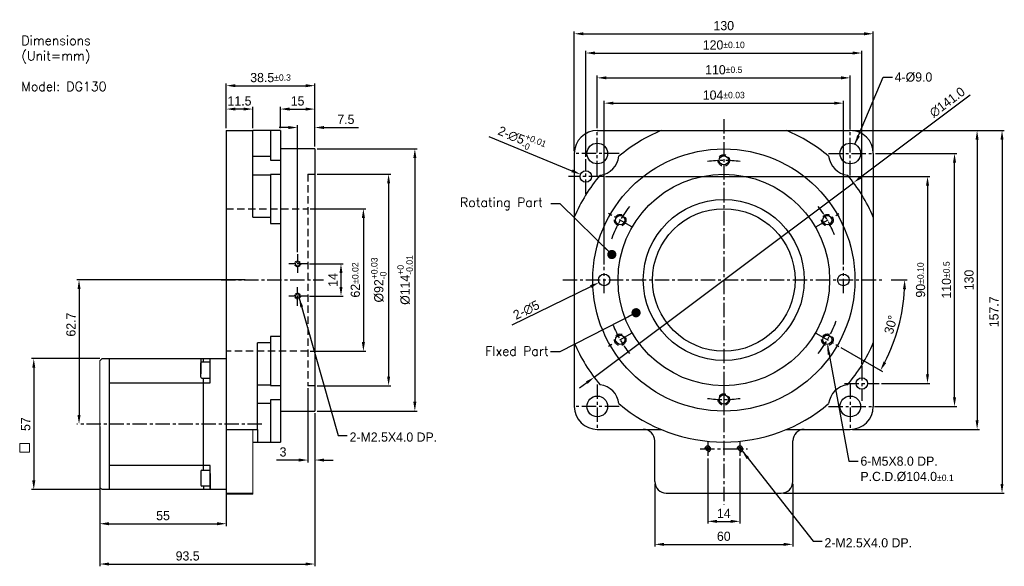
# Model space of a CAD drawing. Header units: inches. Extents: x -156 to 273, y -44 to 194.
import ezdxf

# ---------------------------------------------------------------- set-up
doc = ezdxf.new("R2010")
doc.units = ezdxf.units.IN
doc.header["$LTSCALE"] = 5
doc.header["$MEASUREMENT"] = 0
doc.linetypes.add('CENTER', pattern=[2, 1.25, -0.25, 0.25, -0.25])
doc.linetypes.add('HIDDEN', pattern=[1.905, 1.27, -0.635])
doc.layers.add('1', color=1, linetype='CENTER')
doc.layers.add('dim', color=4, linetype='Continuous')
doc.dimstyles.new('%%c Standard', dxfattribs={"dimtxt": 4, "dimasz": 4, "dimexe": 1, "dimexo": 1, "dimgap": 1.5, "dimtad": 1, "dimdsep": 46, "dimtxsty": 'Standard', "dimcen": 0, "dimadec": 0, "dimazin": 2, "dimtfac": 1, "dimtofl": 0, "dimtmove": 0, "dimatfit": 3, "dimfxl": 1, "dimtolj": 1, "dimtzin": 0, "dimarcsym": 0})
doc.dimstyles.new('ISO-25', dxfattribs={"dimtxt": 4, "dimasz": 4, "dimexe": 1, "dimexo": 1, "dimgap": 1.5, "dimtad": 1, "dimdsep": 46, "dimtxsty": 'Standard', "dimcen": 0, "dimadec": 0, "dimazin": 0, "dimtfac": 1, "dimtofl": 0, "dimtmove": 0, "dimatfit": 3, "dimfxl": 1, "dimarcsym": 0})
doc.dimstyles.get("Standard").update_dxf_attribs({"dimtxt": 4, "dimasz": 4, "dimexe": 1, "dimexo": 1, "dimgap": 1.5, "dimtad": 1, "dimdsep": 46, "dimtxsty": 'Standard', "dimcen": 0, "dimadec": 0, "dimazin": 2, "dimtfac": 1, "dimtofl": 0, "dimtmove": 0, "dimatfit": 3, "dimfxl": 1, "dimtolj": 1, "dimtzin": 0, "dimarcsym": 0})

# ---------------------------------------------------------------- blocks, each defined once
blk = doc.blocks.new('*D0')
at = {"layer": 'Defpoints', "color": 0, "lineweight": 0, "transparency": 16777216}
for p in [(-30.25, 111.59), (-30.25, 49.59), (-6.14, 49.59)]:
    blk.add_point(p, dxfattribs=at)
at = {"layer": 'dim', "color": 0, "lineweight": -2, "transparency": 16777216}
for p, q in [((-29.25, 111.59), (-5.14, 111.59)), ((-6.14, 107.59), (-6.14, 53.59)), ((-29.25, 49.59), (-5.14, 49.59))]:
    blk.add_line(p, q, dxfattribs=at)
at = {"layer": 'dim', "color": 0, "lineweight": 0, "transparency": 16777216}
for points in [[(-6.81, 107.59), (-5.48, 107.59), (-6.14, 111.59)], [(-6.81, 53.59), (-5.48, 53.59), (-6.14, 49.59)]]:
    blk.add_solid(points, dxfattribs=at)
at = {"layer": 'dim', "color": 0, "lineweight": 0, "transparency": 16777216, "insert": (-9.64, 80.59), "char_height": 4, "attachment_point": 5, "rotation": 90}
blk.add_mtext('\\A1;62{\\H2.800000;±0.02}', dxfattribs=at)
blk = doc.blocks.new('*D1')
at = {"layer": 'Defpoints', "color": 0, "linetype": 'Continuous', "lineweight": 0, "transparency": 16777216}
for p in [(-27.25, 154.92), (-42.25, 145.59), (-27.25, 137.59)]:
    blk.add_point(p, dxfattribs=at)
at = {"layer": 'dim', "color": 0, "linetype": 'Continuous', "lineweight": -2, "transparency": 16777216}
for p, q in [((-42.25, 146.59), (-42.25, 155.92)), ((-38.25, 154.92), (-31.25, 154.92)), ((-27.25, 138.59), (-27.25, 155.92))]:
    blk.add_line(p, q, dxfattribs=at)
at = {"layer": 'dim', "color": 0, "linetype": 'Continuous', "lineweight": 0, "transparency": 16777216}
for points in [[(-38.25, 155.58), (-38.25, 154.25), (-42.25, 154.92)], [(-31.25, 155.58), (-31.25, 154.25), (-27.25, 154.92)]]:
    blk.add_solid(points, dxfattribs=at)
at = {"layer": 'dim', "color": 0, "linetype": 'Continuous', "lineweight": 0, "transparency": 16777216, "insert": (-34.75, 158.42), "char_height": 4, "attachment_point": 5}
blk.add_mtext('\\A1;15', dxfattribs=at)
blk = doc.blocks.new('*D2')
at = {"layer": 'Defpoints', "color": 0, "linetype": 'Continuous', "lineweight": 0, "transparency": 16777216}
for p in [(-65.75, 154.92), (-65.75, 145.59), (-54.25, 145.59)]:
    blk.add_point(p, dxfattribs=at)
at = {"layer": 'dim', "color": 0, "linetype": 'Continuous', "lineweight": -2, "transparency": 16777216}
for p, q in [((-65.75, 146.59), (-65.75, 155.92)), ((-58.25, 154.92), (-61.75, 154.92)), ((-54.25, 146.59), (-54.25, 155.92))]:
    blk.add_line(p, q, dxfattribs=at)
at = {"layer": 'dim', "color": 0, "linetype": 'Continuous', "lineweight": 0, "transparency": 16777216}
for points in [[(-61.75, 155.58), (-61.75, 154.25), (-65.75, 154.92)], [(-58.25, 155.58), (-58.25, 154.25), (-54.25, 154.92)]]:
    blk.add_solid(points, dxfattribs=at)
at = {"layer": 'dim', "color": 0, "linetype": 'Continuous', "lineweight": 0, "transparency": 16777216, "insert": (-60, 158.42), "char_height": 4, "attachment_point": 5}
blk.add_mtext('\\A1;11.5', dxfattribs=at)
blk = doc.blocks.new('*D3')
at = {"layer": 'Defpoints', "color": 0, "lineweight": 0, "transparency": 16777216}
for p in [(-27.25, 165.09), (-65.75, 145.59), (-27.25, 137.59)]:
    blk.add_point(p, dxfattribs=at)
at = {"layer": 'dim', "color": 0, "lineweight": -2, "transparency": 16777216}
for p, q in [((-65.75, 146.59), (-65.75, 166.09)), ((-61.75, 165.09), (-31.25, 165.09)), ((-27.25, 138.59), (-27.25, 166.09))]:
    blk.add_line(p, q, dxfattribs=at)
at = {"layer": 'dim', "color": 0, "lineweight": 0, "transparency": 16777216}
for points in [[(-61.75, 165.75), (-61.75, 164.42), (-65.75, 165.09)], [(-31.25, 165.75), (-31.25, 164.42), (-27.25, 165.09)]]:
    blk.add_solid(points, dxfattribs=at)
at = {"layer": 'dim', "color": 0, "lineweight": 0, "transparency": 16777216, "insert": (-46.5, 168.59), "char_height": 4, "attachment_point": 5}
blk.add_mtext('\\A1;38.5{\\H2.800000;±0.3}', dxfattribs=at)
blk = doc.blocks.new('*D4')
at = {"layer": 'Defpoints', "color": 0, "linetype": 'Continuous', "lineweight": 0, "transparency": 16777216}
for p in [(-27.25, 146.89), (-27.25, 137.59), (-34.75, 91.74)]:
    blk.add_point(p, dxfattribs=at)
at = {"layer": 'dim', "color": 0, "linetype": 'Continuous', "lineweight": -2, "transparency": 16777216}
for p, q in [((-38.75, 146.89), (-42.75, 146.89)), ((-34.75, 92.74), (-34.75, 147.89)), ((-27.25, 138.59), (-27.25, 147.89)), ((-23.25, 146.89), (-8.25, 146.89))]:
    blk.add_line(p, q, dxfattribs=at)
at = {"layer": 'dim', "color": 0, "linetype": 'Continuous', "lineweight": 0, "transparency": 16777216}
for points in [[(-38.75, 147.56), (-38.75, 146.23), (-34.75, 146.89)], [(-23.25, 147.56), (-23.25, 146.23), (-27.25, 146.89)]]:
    blk.add_solid(points, dxfattribs=at)
at = {"layer": 'dim', "color": 0, "linetype": 'Continuous', "lineweight": 0, "transparency": 16777216, "insert": (-13.75, 150.39), "char_height": 4, "attachment_point": 5}
blk.add_mtext('\\A1;7.5', dxfattribs=at)
blk = doc.blocks.new('*D5')
at = {"layer": 'Defpoints', "color": 0, "linetype": 'Continuous', "lineweight": 0, "transparency": 16777216}
for p in [(-27.25, 137.59), (-27.25, 23.59), (16.24, 23.59)]:
    blk.add_point(p, dxfattribs=at)
at = {"layer": 'dim', "color": 0, "linetype": 'Continuous', "lineweight": -2, "transparency": 16777216}
for p, q in [((-26.25, 137.59), (17.24, 137.59)), ((16.24, 133.59), (16.24, 27.59)), ((-26.25, 23.59), (17.24, 23.59))]:
    blk.add_line(p, q, dxfattribs=at)
at = {"layer": 'dim', "color": 0, "linetype": 'Continuous', "lineweight": 0, "transparency": 16777216}
for points in [[(15.57, 133.59), (16.9, 133.59), (16.24, 137.59)], [(15.57, 27.59), (16.9, 27.59), (16.24, 23.59)]]:
    blk.add_solid(points, dxfattribs=at)
at = {"layer": 'dim', "color": 0, "linetype": 'Continuous', "lineweight": 0, "transparency": 16777216, "insert": (11.97, 80.59), "char_height": 4, "attachment_point": 5, "rotation": 90}
blk.add_mtext('\\A1;%%c114{\\H2.800000;\\S+0^ -0.01;}', dxfattribs=at)
blk = doc.blocks.new('*D6')
at = {"layer": 'Defpoints', "color": 0, "linetype": 'Continuous', "lineweight": 0, "transparency": 16777216}
for p in [(-27.25, 126.59), (-27.25, 34.59), (4.82, 34.59)]:
    blk.add_point(p, dxfattribs=at)
at = {"layer": 'dim', "color": 0, "linetype": 'Continuous', "lineweight": -2, "transparency": 16777216}
for p, q in [((-26.25, 126.59), (5.82, 126.59)), ((4.82, 122.59), (4.82, 38.59)), ((-26.25, 34.59), (5.82, 34.59))]:
    blk.add_line(p, q, dxfattribs=at)
at = {"layer": 'dim', "color": 0, "linetype": 'Continuous', "lineweight": 0, "transparency": 16777216}
for points in [[(4.16, 122.59), (5.49, 122.59), (4.82, 126.59)], [(4.16, 38.59), (5.49, 38.59), (4.82, 34.59)]]:
    blk.add_solid(points, dxfattribs=at)
at = {"layer": 'dim', "color": 0, "linetype": 'Continuous', "lineweight": 0, "transparency": 16777216, "insert": (0.56, 80.59), "char_height": 4, "attachment_point": 5, "rotation": 90}
blk.add_mtext('\\A1;%%c92{\\H2.800000;\\S+0.03^ -0;}', dxfattribs=at)
blk = doc.blocks.new('*D7')
at = {"layer": 'Defpoints', "color": 0, "linetype": 'Continuous', "lineweight": 0, "transparency": 16777216}
for p in [(-56.59, 80.59), (-129.78, 17.89), (-129.49, 17.89)]:
    blk.add_point(p, dxfattribs=at)
at = {"layer": 'dim', "color": 0, "linetype": 'Continuous', "lineweight": -2, "transparency": 16777216}
for p, q in [((-57.59, 80.59), (-130.78, 80.59)), ((-129.78, 76.59), (-129.78, 21.89)), ((-130.49, 17.89), (-130.78, 17.89))]:
    blk.add_line(p, q, dxfattribs=at)
at = {"layer": 'dim', "color": 0, "linetype": 'Continuous', "lineweight": 0, "transparency": 16777216}
for points in [[(-130.44, 76.59), (-129.11, 76.59), (-129.78, 80.59)], [(-130.44, 21.89), (-129.11, 21.89), (-129.78, 17.89)]]:
    blk.add_solid(points, dxfattribs=at)
at = {"layer": 'dim', "color": 0, "linetype": 'Continuous', "lineweight": 0, "transparency": 16777216, "insert": (-133.28, 61.18), "char_height": 4, "attachment_point": 5, "rotation": 90}
blk.add_mtext('\\A1;62.7', dxfattribs=at)
blk = doc.blocks.new('*D8')
at = {"layer": 'Defpoints', "color": 0, "lineweight": 0, "transparency": 16777216}
for p in [(-30.25, 34.59), (-27.25, 23.59), (-27.25, 2.27)]:
    blk.add_point(p, dxfattribs=at)
at = {"layer": 'dim', "color": 0, "lineweight": -2, "transparency": 16777216}
for p, q in [((-30.25, 33.59), (-30.25, 1.27)), ((-27.25, 22.59), (-27.25, 1.27)), ((-34.25, 2.27), (-43.92, 2.27)), ((-23.25, 2.27), (-19.25, 2.27))]:
    blk.add_line(p, q, dxfattribs=at)
at = {"layer": 'dim', "color": 0, "lineweight": 0, "transparency": 16777216}
for points in [[(-34.25, 2.93), (-34.25, 1.6), (-30.25, 2.27)], [(-23.25, 2.93), (-23.25, 1.6), (-27.25, 2.27)]]:
    blk.add_solid(points, dxfattribs=at)
at = {"layer": 'dim', "color": 0, "lineweight": 0, "transparency": 16777216, "insert": (-41.08, 5.77), "char_height": 4, "attachment_point": 5}
blk.add_mtext('\\A1;3', dxfattribs=at)
blk = doc.blocks.new('*D10')
at = {"layer": 'Defpoints', "color": 0, "lineweight": 0, "transparency": 16777216}
for p in [(215.56, 187.67), (85.56, 135.59), (215.56, 135.59)]:
    blk.add_point(p, dxfattribs=at)
at = {"layer": 'dim', "color": 0, "lineweight": -2, "transparency": 16777216}
for p, q in [((85.56, 136.59), (85.56, 188.67)), ((215.56, 136.59), (215.56, 188.67)), ((89.56, 187.67), (211.56, 187.67))]:
    blk.add_line(p, q, dxfattribs=at)
at = {"layer": 'dim', "color": 0, "lineweight": 0, "transparency": 16777216}
for points in [[(89.56, 188.33), (89.56, 187), (85.56, 187.67)], [(211.56, 188.33), (211.56, 187), (215.56, 187.67)]]:
    blk.add_solid(points, dxfattribs=at)
at = {"layer": 'dim', "color": 0, "lineweight": 0, "transparency": 16777216, "insert": (150.56, 191.17), "char_height": 4, "attachment_point": 5}
blk.add_mtext('\\A1;130', dxfattribs=at)
blk = doc.blocks.new('*D11')
at = {"layer": 'Defpoints', "color": 0, "lineweight": 0, "transparency": 16777216}
for p in [(205.56, 168.49), (95.56, 145.59), (205.56, 145.09)]:
    blk.add_point(p, dxfattribs=at)
at = {"layer": 'dim', "color": 0, "lineweight": -2, "transparency": 16777216}
for p, q in [((95.56, 146.59), (95.56, 169.49)), ((99.56, 168.49), (201.56, 168.49)), ((205.56, 146.09), (205.56, 169.49))]:
    blk.add_line(p, q, dxfattribs=at)
at = {"layer": 'dim', "color": 0, "lineweight": 0, "transparency": 16777216}
for points in [[(99.56, 169.16), (99.56, 167.83), (95.56, 168.49)], [(201.56, 169.16), (201.56, 167.83), (205.56, 168.49)]]:
    blk.add_solid(points, dxfattribs=at)
at = {"layer": 'dim', "color": 0, "lineweight": 0, "transparency": 16777216, "insert": (150.56, 171.99), "char_height": 4, "attachment_point": 5}
blk.add_mtext('\\A1;110{\\H2.800000;±0.5}', dxfattribs=at)
blk = doc.blocks.new('*D12')
at = {"layer": 'Defpoints', "color": 0, "lineweight": 0, "transparency": 16777216}
for p in [(210.56, 179.29), (90.56, 133.09), (210.56, 43.09)]:
    blk.add_point(p, dxfattribs=at)
at = {"layer": 'dim', "color": 0, "lineweight": -2, "transparency": 16777216}
for p, q in [((90.56, 134.09), (90.56, 180.29)), ((210.56, 44.09), (210.56, 180.29)), ((94.56, 179.29), (206.56, 179.29))]:
    blk.add_line(p, q, dxfattribs=at)
at = {"layer": 'dim', "color": 0, "lineweight": 0, "transparency": 16777216}
for points in [[(94.56, 179.96), (94.56, 178.63), (90.56, 179.29)], [(206.56, 179.96), (206.56, 178.63), (210.56, 179.29)]]:
    blk.add_solid(points, dxfattribs=at)
at = {"layer": 'dim', "color": 0, "lineweight": 0, "transparency": 16777216, "insert": (150.56, 182.79), "char_height": 4, "attachment_point": 5}
blk.add_mtext('\\A1;120{\\H2.800000;±0.10}', dxfattribs=at)
blk = doc.blocks.new('*D13')
at = {"layer": 'Defpoints', "color": 0, "lineweight": 0, "transparency": 16777216}
for p in [(98.06, 125.59), (218.06, 35.59), (239.13, 35.59)]:
    blk.add_point(p, dxfattribs=at)
at = {"layer": 'dim', "color": 0, "lineweight": -2, "transparency": 16777216}
for p, q in [((99.06, 125.59), (240.13, 125.59)), ((239.13, 121.59), (239.13, 39.59)), ((219.06, 35.59), (240.13, 35.59))]:
    blk.add_line(p, q, dxfattribs=at)
at = {"layer": 'dim', "color": 0, "lineweight": 0, "transparency": 16777216}
for points in [[(238.47, 121.59), (239.8, 121.59), (239.13, 125.59)], [(238.47, 39.59), (239.8, 39.59), (239.13, 35.59)]]:
    blk.add_solid(points, dxfattribs=at)
at = {"layer": 'dim', "color": 0, "lineweight": 0, "transparency": 16777216, "insert": (236.13, 80.59), "char_height": 4, "attachment_point": 5, "rotation": 90}
blk.add_mtext('\\A1;90{\\H2.800000;±0.10}', dxfattribs=at)
blk = doc.blocks.new('*D14')
at = {"layer": 'Defpoints', "color": 0, "lineweight": 0, "transparency": 16777216}
for p in [(215.56, 135.59), (250.89, 135.59), (215.06, 25.59)]:
    blk.add_point(p, dxfattribs=at)
at = {"layer": 'dim', "color": 0, "lineweight": -2, "transparency": 16777216}
for p, q in [((216.56, 135.59), (251.89, 135.59)), ((250.89, 29.59), (250.89, 131.59)), ((216.06, 25.59), (251.89, 25.59))]:
    blk.add_line(p, q, dxfattribs=at)
at = {"layer": 'dim', "color": 0, "lineweight": 0, "transparency": 16777216}
for points in [[(250.22, 131.59), (251.56, 131.59), (250.89, 135.59)], [(250.22, 29.59), (251.56, 29.59), (250.89, 25.59)]]:
    blk.add_solid(points, dxfattribs=at)
at = {"layer": 'dim', "color": 0, "lineweight": 0, "transparency": 16777216, "insert": (247.39, 80.59), "char_height": 4, "attachment_point": 5, "rotation": 90}
blk.add_mtext('\\A1;110{\\H2.800000;±0.5}', dxfattribs=at)
blk = doc.blocks.new('*D15')
at = {"layer": 'Defpoints', "color": 0, "lineweight": 0, "transparency": 16777216}
for p in [(120.56, -7.11), (180.56, -7.11), (180.56, -34.39)]:
    blk.add_point(p, dxfattribs=at)
at = {"layer": 'dim', "color": 0, "lineweight": -2, "transparency": 16777216}
for p, q in [((120.56, -8.11), (120.56, -35.39)), ((180.56, -8.11), (180.56, -35.39)), ((124.56, -34.39), (176.56, -34.39))]:
    blk.add_line(p, q, dxfattribs=at)
at = {"layer": 'dim', "color": 0, "lineweight": 0, "transparency": 16777216}
for points in [[(124.56, -33.73), (124.56, -35.06), (120.56, -34.39)], [(176.56, -33.73), (176.56, -35.06), (180.56, -34.39)]]:
    blk.add_solid(points, dxfattribs=at)
at = {"layer": 'dim', "color": 0, "lineweight": 0, "transparency": 16777216, "insert": (150.56, -30.89), "char_height": 4, "attachment_point": 5}
blk.add_mtext('\\A1;60', dxfattribs=at)
blk = doc.blocks.new('*D16')
at = {"layer": 'Defpoints', "color": 0, "lineweight": 0, "transparency": 16777216}
for p in [(202.56, 157.48), (98.56, 86.33), (202.56, 86.33)]:
    blk.add_point(p, dxfattribs=at)
at = {"layer": 'dim', "color": 0, "lineweight": -2, "transparency": 16777216}
for p, q in [((98.56, 87.33), (98.56, 158.48)), ((202.56, 87.33), (202.56, 158.48)), ((102.56, 157.48), (198.56, 157.48))]:
    blk.add_line(p, q, dxfattribs=at)
at = {"layer": 'dim', "color": 0, "lineweight": 0, "transparency": 16777216}
for points in [[(102.56, 158.15), (102.56, 156.82), (98.56, 157.48)], [(198.56, 158.15), (198.56, 156.82), (202.56, 157.48)]]:
    blk.add_solid(points, dxfattribs=at)
at = {"layer": 'dim', "color": 0, "lineweight": 0, "transparency": 16777216, "insert": (150.56, 160.98), "char_height": 4, "attachment_point": 5}
blk.add_mtext('\\A1;104{\\H2.800000;±0.03}', dxfattribs=at)
blk = doc.blocks.new('*D18')
at = {"layer": 'Defpoints', "color": 0, "lineweight": 0, "transparency": 16777216}
for p in [(143.56, 3.9), (157.56, 3.9), (157.56, -24.39)]:
    blk.add_point(p, dxfattribs=at)
at = {"layer": 'dim', "color": 0, "lineweight": -2, "transparency": 16777216}
for p, q in [((143.56, 2.9), (143.56, -25.39)), ((157.56, 2.9), (157.56, -25.39)), ((147.56, -24.39), (153.56, -24.39))]:
    blk.add_line(p, q, dxfattribs=at)
at = {"layer": 'dim', "color": 0, "lineweight": 0, "transparency": 16777216}
for points in [[(147.56, -23.73), (147.56, -25.06), (143.56, -24.39)], [(153.56, -23.73), (153.56, -25.06), (157.56, -24.39)]]:
    blk.add_solid(points, dxfattribs=at)
at = {"layer": 'dim', "color": 0, "lineweight": 0, "transparency": 16777216, "insert": (150.56, -20.89), "char_height": 4, "attachment_point": 5}
blk.add_mtext('\\A1;14', dxfattribs=at)
blk = doc.blocks.new('*D19')
at = {"layer": 'Defpoints', "color": 0, "lineweight": 0, "transparency": 16777216}
for p in [(205.56, 145.59), (205.56, 15.59), (260.7, 15.59)]:
    blk.add_point(p, dxfattribs=at)
at = {"layer": 'dim', "color": 0, "lineweight": -2, "transparency": 16777216}
for p, q in [((206.56, 145.59), (261.7, 145.59)), ((260.7, 141.59), (260.7, 19.59)), ((206.56, 15.59), (261.7, 15.59))]:
    blk.add_line(p, q, dxfattribs=at)
at = {"layer": 'dim', "color": 0, "lineweight": 0, "transparency": 16777216}
for points in [[(260.03, 141.59), (261.36, 141.59), (260.7, 145.59)], [(260.03, 19.59), (261.36, 19.59), (260.7, 15.59)]]:
    blk.add_solid(points, dxfattribs=at)
at = {"layer": 'dim', "color": 0, "lineweight": 0, "transparency": 16777216, "insert": (257.2, 80.59), "char_height": 4, "attachment_point": 5, "rotation": 90}
blk.add_mtext('\\A1;130', dxfattribs=at)
blk = doc.blocks.new('*D21')
at = {"layer": 'Defpoints', "color": 0, "lineweight": 0, "transparency": 16777216}
for p in [(206.96, 122.9), (94.17, 38.29)]:
    blk.add_point(p, dxfattribs=at)
at = {"layer": 'dim', "color": 0, "lineweight": -2, "transparency": 16777216}
for p, q in [((257.69, 160.96), (210.16, 125.3)), ((94.17, 38.29), (206.96, 122.9)), ((90.97, 35.89), (87.77, 33.49))]:
    blk.add_line(p, q, dxfattribs=at)
at = {"layer": 'dim', "color": 0, "lineweight": 0, "transparency": 16777216}
for points in [[(209.76, 125.84), (210.56, 124.77), (206.96, 122.9)], [(90.57, 36.42), (91.37, 35.35), (94.17, 38.29)]]:
    blk.add_solid(points, dxfattribs=at)
at = {"layer": 'dim', "color": 0, "lineweight": 0, "transparency": 16777216, "insert": (247.73, 157.86), "char_height": 4, "attachment_point": 5, "rotation": 36.8777}
blk.add_mtext('\\A1;∅141.0', dxfattribs=at)
blk = doc.blocks.new('*D22')
at = {"layer": 'Defpoints', "color": 0, "lineweight": 0, "transparency": 16777216}
for p in [(88.25, 126.55), (92.87, 124.64)]:
    blk.add_point(p, dxfattribs=at)
at = {"layer": 'dim', "color": 0, "lineweight": -2, "transparency": 16777216}
blk.add_line((48.35, 143.04), (84.56, 128.08), dxfattribs=at)
at = {"layer": 'dim', "color": 0, "lineweight": 0, "transparency": 16777216}
blk.add_solid([(84.81, 128.69), (84.3, 127.46), (88.25, 126.55)], dxfattribs=at)
at = {"layer": 'dim', "color": 0, "lineweight": 0, "transparency": 16777216, "insert": (62.61, 141.76), "char_height": 4, "attachment_point": 5, "rotation": 337.5433}
blk.add_mtext('\\A1;2-∅5{\\H2.800000;\\S+0.01^ -0;}', dxfattribs=at)
blk = doc.blocks.new('*D23')
at = {"layer": 'Defpoints', "color": 0, "lineweight": 0, "transparency": 16777216}
for p in [(78.8, 80.59), (222.32, 80.59), (190.56, 57.5), (200.64, 51.68), (224.48, 53.69)]:
    blk.add_point(p, dxfattribs=at)
at = {"layer": 'dim', "color": 0, "lineweight": -2, "transparency": 16777216}
for p, q in [((223.32, 80.59), (230.22, 80.59)), ((201.5, 51.18), (219.55, 40.76))]:
    blk.add_line(p, q, dxfattribs=at)
blk.add_arc((150.56, 80.59), 78.66, 332.9139, 357.0861, dxfattribs=at)
at = {"layer": 'dim', "color": 0, "lineweight": 0, "transparency": 16777216}
for points in [[(228.45, 76.61), (229.79, 76.58), (229.22, 80.59)], [(221.18, 44.46), (220.01, 45.1), (218.68, 41.26)]]:
    blk.add_solid(points, dxfattribs=at)
at = {"layer": 'dim', "color": 0, "lineweight": 0, "transparency": 16777216, "insert": (223.16, 61.14), "char_height": 4, "attachment_point": 5, "rotation": 75}
blk.add_mtext('\\A1;30°', dxfattribs=at)
blk = doc.blocks.new('*D24')
at = {"layer": 'Defpoints', "color": 0, "lineweight": 0, "transparency": 16777216}
for p in [(215.56, 145.59), (175.56, -12.11), (271.53, -12.11)]:
    blk.add_point(p, dxfattribs=at)
at = {"layer": 'dim', "color": 0, "lineweight": -2, "transparency": 16777216}
for p, q in [((216.56, 145.59), (272.53, 145.59)), ((271.53, 141.59), (271.53, -8.11)), ((176.56, -12.11), (272.53, -12.11))]:
    blk.add_line(p, q, dxfattribs=at)
at = {"layer": 'dim', "color": 0, "lineweight": 0, "transparency": 16777216}
for points in [[(270.86, 141.59), (272.19, 141.59), (271.53, 145.59)], [(270.86, -8.11), (272.19, -8.11), (271.53, -12.11)]]:
    blk.add_solid(points, dxfattribs=at)
at = {"layer": 'dim', "color": 0, "lineweight": 0, "transparency": 16777216, "insert": (268.03, 66.74), "char_height": 4, "attachment_point": 5, "rotation": 90}
blk.add_mtext('\\A1;157.7', dxfattribs=at)
blk = doc.blocks.new('*D25')
at = {"layer": 'Defpoints', "color": 0, "lineweight": 0, "transparency": 16777216}
for p in [(100.81, 81.69), (96.32, 79.5)]:
    blk.add_point(p, dxfattribs=at)
at = {"layer": 'dim', "color": 0, "lineweight": -2, "transparency": 16777216}
blk.add_line((58.55, 61.12), (92.72, 77.75), dxfattribs=at)
at = {"layer": 'dim', "color": 0, "lineweight": 0, "transparency": 16777216}
blk.add_solid([(92.43, 78.35), (93.01, 77.15), (96.32, 79.5)], dxfattribs=at)
at = {"layer": 'dim', "color": 0, "lineweight": 0, "transparency": 16777216, "insert": (64.73, 67.47), "char_height": 4, "attachment_point": 5, "rotation": 25.9475}
blk.add_mtext('\\A1;2-∅5', dxfattribs=at)
blk = doc.blocks.new('*D26')
at = {"layer": 'Defpoints', "color": 0, "lineweight": 0, "transparency": 16777216}
for p in [(-27.25, 23.59), (-120.75, -9.61), (-27.25, -42.95)]:
    blk.add_point(p, dxfattribs=at)
at = {"layer": 'dim', "color": 0, "lineweight": -2, "transparency": 16777216}
for p, q in [((-27.25, 22.59), (-27.25, -43.95)), ((-120.75, -10.61), (-120.75, -43.95)), ((-116.75, -42.95), (-31.25, -42.95))]:
    blk.add_line(p, q, dxfattribs=at)
at = {"layer": 'dim', "color": 0, "lineweight": 0, "transparency": 16777216}
for points in [[(-116.75, -42.28), (-116.75, -43.61), (-120.75, -42.95)], [(-31.25, -42.28), (-31.25, -43.61), (-27.25, -42.95)]]:
    blk.add_solid(points, dxfattribs=at)
at = {"layer": 'dim', "color": 0, "lineweight": 0, "transparency": 16777216, "insert": (-82.55, -39.45), "char_height": 4, "attachment_point": 5}
blk.add_mtext('\\A1;93.5', dxfattribs=at)
blk = doc.blocks.new('*D27')
at = {"layer": 'Defpoints', "color": 0, "lineweight": 0, "transparency": 16777216}
for p in [(-30.5, 87.59), (-30.5, 73.59), (-15.88, 73.59)]:
    blk.add_point(p, dxfattribs=at)
at = {"layer": 'dim', "color": 0, "lineweight": -2, "transparency": 16777216}
for p, q in [((-29.5, 87.59), (-14.88, 87.59)), ((-15.88, 83.59), (-15.88, 77.59)), ((-29.5, 73.59), (-14.88, 73.59))]:
    blk.add_line(p, q, dxfattribs=at)
at = {"layer": 'dim', "color": 0, "lineweight": 0, "transparency": 16777216}
for points in [[(-16.54, 83.59), (-15.21, 83.59), (-15.88, 87.59)], [(-16.54, 77.59), (-15.21, 77.59), (-15.88, 73.59)]]:
    blk.add_solid(points, dxfattribs=at)
at = {"layer": 'dim', "color": 0, "lineweight": 0, "transparency": 16777216, "insert": (-19.38, 80.59), "char_height": 4, "attachment_point": 5, "rotation": 90}
blk.add_mtext('\\A1;14', dxfattribs=at)
blk = doc.blocks.new('*D32')
at = {"layer": 'Defpoints', "color": 0, "lineweight": 0, "transparency": 16777216}
for p in [(-120.75, 17.89), (-65.75, 17.89), (-65.75, -25.42)]:
    blk.add_point(p, dxfattribs=at)
at = {"layer": 'dim', "color": 0, "lineweight": -2, "transparency": 16777216}
for p, q in [((-120.75, 16.89), (-120.75, -26.42)), ((-65.75, 16.89), (-65.75, -26.42)), ((-116.75, -25.42), (-69.75, -25.42))]:
    blk.add_line(p, q, dxfattribs=at)
at = {"layer": 'dim', "color": 0, "lineweight": 0, "transparency": 16777216}
for points in [[(-116.75, -24.75), (-116.75, -26.09), (-120.75, -25.42)], [(-69.75, -24.75), (-69.75, -26.09), (-65.75, -25.42)]]:
    blk.add_solid(points, dxfattribs=at)
at = {"layer": 'dim', "color": 0, "lineweight": 0, "transparency": 16777216, "insert": (-93.25, -21.92), "char_height": 4, "attachment_point": 5}
blk.add_mtext('\\A1;55', dxfattribs=at)
blk = doc.blocks.new('*D33')
at = {"layer": 'Defpoints', "color": 0, "lineweight": 0, "transparency": 16777216}
for p in [(-119.75, 46.39), (-149.45, -10.61), (-119.75, -10.61)]:
    blk.add_point(p, dxfattribs=at)
at = {"layer": 'dim', "color": 0, "lineweight": -2, "transparency": 16777216}
for p, q in [((-120.75, 46.39), (-150.45, 46.39)), ((-149.45, 42.39), (-149.45, -6.61)), ((-120.75, -10.61), (-150.45, -10.61))]:
    blk.add_line(p, q, dxfattribs=at)
at = {"layer": 'dim', "color": 0, "lineweight": 0, "transparency": 16777216}
for points in [[(-150.12, 42.39), (-148.79, 42.39), (-149.45, 46.39)], [(-150.12, -6.61), (-148.79, -6.61), (-149.45, -10.61)]]:
    blk.add_solid(points, dxfattribs=at)
at = {"layer": 'dim', "color": 0, "lineweight": 0, "transparency": 16777216, "insert": (-152.95, 17.89), "char_height": 4, "attachment_point": 5, "rotation": 90}
blk.add_mtext('\\A1;57', dxfattribs=at)

msp = doc.modelspace()

# ---------------------------------------------------------------- linework, layer by layer
at = {"color": 7, "linetype": 'Continuous'}
for p, q in [((-65.749, 145.594), (-65.749, -12.606)), ((-65.749, 145.594), (-54.249, 145.594)), ((-46.549, 145.594), (-54.249, 145.594)), ((-54.249, 107.893), (-54.249, 145.594)), ((-42.249, 145.594), (-46.549, 145.594)), ((-46.549, 145.594), (-46.549, 134.38)), ((-42.249, 145.594), (-42.249, 132.749)), ((-27.249, 137.594), (-42.249, 137.594)), ((-27.249, 137.594), (-27.249, 23.594)), ((-54.249, 134.38), (-46.549, 134.38)), ((-46.549, 134.38), (-46.549, 132.749)), ((-46.549, 132.749), (-42.249, 132.749)), ((-42.249, 132.749), (-42.249, 126.53)), ((-46.549, 126.172), (-54.249, 126.172)), ((-46.549, 126.53), (-46.549, 126.172)), ((-42.249, 126.53), (-46.549, 126.53)), ((-46.549, 126.172), (-46.549, 107.893)), ((-42.249, 126.53), (-42.249, 105.196)), ((-54.249, 107.893), (-46.549, 107.893)), ((-46.549, 107.893), (-46.549, 105.196)), ((-46.549, 105.196), (-42.249, 105.196)), ((-42.249, 105.196), (-42.249, 55.992)), ((-46.549, 55.992), (-46.549, 53.295)), ((-42.249, 55.992), (-46.549, 55.992)), ((-42.249, 55.992), (-42.249, 34.658)), ((-46.549, 53.295), (-52.249, 53.295)), ((-52.249, 25.594), (-52.249, 53.295)), ((-46.549, 53.295), (-46.549, 35.016)), ((-119.749, 46.394), (-65.749, 46.394)), ((-116.649, 46.394), (-116.649, -10.606)), ((-76.749, 45.994), (-76.749, 39.794)), ((-76.749, 38.294), (-76.749, 44.494)), ((-72.749, 44.894), (-76.349, 44.894)), ((-75.649, 44.894), (-75.649, 46.094)), ((-72.749, 39.394), (-72.749, 46.394)), ((-72.749, 35.869), (-72.749, 46.394)), ((-116.649, 35.869), (-72.749, 35.869)), ((-76.349, 37.894), (-72.749, 37.894)), ((-75.649, -2.106), (-75.649, 37.894)), ((-52.249, 35.016), (-46.549, 35.016)), ((-46.549, 35.016), (-46.549, 34.658)), ((-46.549, 34.658), (-42.249, 34.658)), ((-42.249, 34.658), (-42.249, 28.439)), ((-46.549, 26.808), (-52.249, 26.808)), ((-42.249, 28.439), (-46.549, 28.439)), ((-46.549, 28.439), (-46.549, 26.808)), ((-46.549, 26.808), (-46.549, 10.094)), ((-42.249, 28.439), (-42.249, 10.094)), ((-52.249, 15.594), (-52.249, 25.594)), ((-42.249, 23.594), (-27.249, 23.594)), ((-65.749, 15.594), (-52.249, 15.594)), ((-52.249, 15.594), (-52.249, 10.094)), ((-54.249, 10.094), (-52.249, 10.094)), ((-52.249, 10.094), (-46.549, 10.094)), ((-46.549, 10.094), (-42.249, 10.094)), ((-72.749, -0.081), (-116.649, -0.081)), ((-76.749, -2.506), (-76.749, -8.706)), ((-76.349, -2.106), (-72.749, -2.106)), ((-72.749, -10.606), (-72.749, -0.081)), ((-72.749, -3.606), (-72.749, -10.606)), ((-65.749, -10.606), (-119.749, -10.606)), ((-72.749, -9.106), (-76.349, -9.106)), ((-75.649, -9.106), (-75.649, -10.306)), ((-65.749, -12.106), (-54.249, -12.106)), ((-54.249, -12.606), (-65.749, -12.606))]:
    msp.add_line(p, q, dxfattribs=at)
for p, q in [((95.564, 145.594), (205.564, 145.594)), ((85.564, 135.594), (85.564, 25.594)), ((215.564, 135.594), (215.564, 25.594)), ((95.564, 15.594), (123.265, 15.594)), ((177.863, 15.594), (205.564, 15.594)), ((120.564, -7.106), (120.564, 10.594)), ((180.564, -7.106), (180.564, 10.594)), ((125.564, -12.106), (175.564, -12.106))]:
    msp.add_line(p, q)
at = {"color": 2, "linetype": 'HIDDEN', "ltscale": 0.5}
for p, q in [((-30.249, 126.594), (-30.249, 34.594)), ((-30.249, 126.594), (-27.249, 126.594)), ((-65.749, 111.594), (-30.249, 111.594)), ((-30.249, 49.594), (-65.749, 49.594)), ((-27.249, 34.594), (-30.249, 34.594))]:
    msp.add_line(p, q, dxfattribs=at)
at = {"color": 7, "linetype": 'Continuous', "lineweight": 0}
for p, q in [((-119.749, 46.394), (-120.749, 45.394)), ((-120.749, 45.394), (-120.749, -9.606)), ((-119.749, -10.606), (-120.749, -9.606))]:
    msp.add_line(p, q, dxfattribs=at)
for centre, radius in [((95.564, 135.594), 4.5), ((150.564, 80.594), 57), ((205.564, 135.594), 4.5), ((150.564, 132.594), 2), ((90.564, 125.594), 2.5), ((150.564, 80.594), 46), ((150.564, 80.594), 35), ((150.564, 80.594), 31), ((105.531, 106.594), 2), ((195.597, 106.594), 2), ((98.564, 80.594), 2.5), ((202.564, 80.594), 2.5), ((105.531, 54.594), 2), ((195.597, 54.594), 2), ((210.564, 35.594), 2.5), ((95.564, 25.594), 4.5), ((150.564, 28.594), 2), ((205.564, 25.594), 4.5), ((143.564, 7.094), 0.75), ((157.564, 7.094), 0.75)]:
    msp.add_circle(centre, radius)
at = {"color": 2, "linetype": 'HIDDEN', "ltscale": 0.5}
for centre in [(150.564, 132.594), (105.531, 106.594), (195.597, 106.594), (105.531, 54.594), (195.597, 54.594), (150.564, 28.594)]:
    msp.add_circle(centre, 2.5, dxfattribs=at)
at = {"color": 2, "linetype": 'HIDDEN', "ltscale": 0.1}
for centre in [(-34.749, 87.594), (-34.749, 73.594)]:
    msp.add_circle(centre, 1.25, dxfattribs=at)
at = {"color": 7, "linetype": 'Continuous', "lineweight": 0}
msp.add_circle((-34.749, 87.594), 0.9, dxfattribs=at)
at = {"color": 7, "linetype": 'Continuous'}
msp.add_circle((-34.749, 73.594), 0.9, dxfattribs=at)
for centre, radius, start, end in [((95.564, 135.594), 10, 90, 180), ((150.564, 80.594), 70.5, 112.78186, 130.27789), ((150.564, 80.594), 70.5, 49.72211, 67.21814), ((205.564, 135.594), 10, 0, 90), ((95.564, 135.594), 9.5, 277.34363, 352.65637), ((205.564, 135.594), 9.5, 187.34363, 262.65637), ((150.564, 80.594), 70.5, 139.72211, 157.21814), ((150.564, 80.594), 70.5, 22.78186, 40.27789), ((150.564, 80.594), 70.5, 202.78186, 220.27789), ((150.564, 80.594), 70.5, 319.72211, 337.21814), ((95.564, 25.594), 9.5, 7.34363, 82.65637), ((205.564, 25.594), 9.5, 97.34363, 172.65637), ((150.564, 80.594), 70.5, 229.72211, 270), ((150.564, 80.594), 70.5, 270, 310.27789), ((95.564, 25.594), 10, 180, 270), ((205.564, 25.594), 10, 270, 0), ((115.564, 10.594), 5, 0, 90), ((185.564, 10.594), 5, 90, 180), ((125.564, -7.106), 5, 180, 270), ((175.564, -7.106), 5, 270, 0)]:
    msp.add_arc(centre, radius, start, end)
for centre, start, end in [((-76.349, 44.494), 90, 180), ((-76.349, 38.294), 180, 270), ((-76.349, -2.506), 90, 180), ((-76.349, -8.706), 180, 270)]:
    msp.add_arc(centre, 0.4, start, end, dxfattribs=at)
at = {"color": 2, "linetype": 'HIDDEN'}
for centre in [(143.564, 7.094), (157.564, 7.094)]:
    msp.add_arc(centre, 1.25, 280, 190, dxfattribs=at)
at = {"layer": '1'}
for p, q in [((150.564, 150.594), (150.564, -17.106)), ((95.564, 126.094), (95.564, 145.094)), ((205.564, 126.094), (205.564, 145.094)), ((105.064, 135.594), (86.064, 135.594)), ((90.564, 118.094), (90.564, 133.094)), ((196.064, 135.594), (215.064, 135.594)), ((98.064, 125.594), (83.064, 125.594)), ((110.569, 103.685), (100.492, 109.503)), ((190.558, 103.685), (200.636, 109.503)), ((98.564, 74.861), (98.564, 86.327)), ((202.564, 74.861), (202.564, 86.327)), ((-67.949, 80.594), (-23.549, 80.594)), ((80.564, 80.594), (220.564, 80.594)), ((110.569, 57.503), (100.492, 51.685)), ((190.558, 57.503), (200.636, 51.685)), ((210.564, 43.094), (210.564, 28.094)), ((95.564, 35.094), (95.564, 16.094)), ((150.564, 34.412), (150.564, 22.776)), ((203.064, 35.594), (218.064, 35.594)), ((205.564, 35.094), (205.564, 16.094)), ((105.064, 25.594), (86.064, 25.594)), ((196.064, 25.594), (215.064, 25.594)), ((-50.257, 17.894), (-129.776, 17.894)), ((143.564, 10.288), (143.564, 3.899)), ((157.564, 10.288), (157.564, 3.899)), ((140.308, 7.094), (160.82, 7.094))]:
    msp.add_line(p, q, dxfattribs=at)
at = {"layer": '1', "ltscale": 0.5}
for p, q in [((-34.749, 91.844), (-34.749, 83.344)), ((-30.499, 87.594), (-38.999, 87.594)), ((-34.749, 69.344), (-34.749, 77.844)), ((-30.499, 73.594), (-38.999, 73.594))]:
    msp.add_line(p, q, dxfattribs=at)
at = {"layer": '1'}
for start, end in [(82.1356, 97.8644), (142.1356, 160.80993), (22.1356, 37.8644), (202.1356, 217.8644), (322.1356, 340.80993), (262.1356, 277.8644)]:
    msp.add_arc((150.564, 80.594), 52, start, end, dxfattribs=at)
at = {"layer": 'dim', "color": 0, "lineweight": 0}
msp.add_line((-54.249, -12.606), (-54.249, 15.594), dxfattribs=at)
at = {"layer": 'dim', "lineweight": 0}
msp.add_lwpolyline([(-155.462, 9.418), (-151.36, 9.418), (-151.36, 5.691), (-155.462, 5.691)], close=True, dxfattribs=at)

# ---------------------------------------------------------------- texts
at = {"layer": 'dim', "insert": (-154.835, 186.741), "char_height": 4, "width": 50.68611, "attachment_point": 1}
msp.add_mtext('{\\Fromans|c136;Dimensions\\P(\\Fromans|c0;Unit=mm\\Fromans|c136;)\\P\\PModel: DG130}', dxfattribs=at)
at = {"layer": 'dim', "lineweight": 0, "char_height": 4}
for s, insert, attachment_point in [('\\A1;4-%%C9.0', (224.872, 170.855), 1), ('\\A1;', (96.804, 60.876), 9), ('6-M5X8.0 DP.\\PP.C.D.%%C104.0{\\H0.7x;%%P0.1}', (209.973, 3.803), 1)]:
    msp.add_mtext(s, dxfattribs=dict(at, insert=insert, attachment_point=attachment_point))
at = {"layer": 'dim', "char_height": 4}
for s, insert, attachment_point in [('{\\Fromans|c0;R\\Fromans|c136;otating\\Fromans|c0; P\\Fromans|c136;art}', (53.85, 116.329), 2), ('{\\Fromans|c136;Flxed Part}', (74.453, 47.654), 9), ('2-M2.5X4.0 DP.', (-12.133, 14.265), 1), ('2-M2.5X4.0 DP.', (194.351, -31.719), 1)]:
    msp.add_mtext(s, dxfattribs=dict(at, insert=insert, attachment_point=attachment_point))

# ---------------------------------------------------------------- dimensions: what is measured, and where the dimension line sits
at = {"layer": 'dim', "lineweight": 0}
for base, p1, p2, picture, middle in [((215.564, 187.665), (85.564, 135.594), (215.564, 135.594), '*D10', (150.564, 191.165)), ((-65.749, -25.418), (-120.749, 17.894), (-65.749, 17.894), '*D32', (-93.249, -21.918)), ((157.564, -24.392), (143.564, 3.899), (157.564, 3.899), '*D18', (150.564, -20.892)), ((180.564, -34.392), (120.564, -7.106), (180.564, -7.106), '*D15', (150.564, -30.892))]:
    dim = msp.add_linear_dim(base=base, p1=p1, p2=p2, dimstyle='Standard', dxfattribs=at)
    dim.commit()
    dim.dimension.update_dxf_attribs({"geometry": picture, "text_midpoint": middle})
for base, p1, p2, override, picture, middle in [((210.564, 179.293), (90.564, 133.094), (210.564, 43.094), {"dimtol": 1, "dimtp": 0.1, "dimtm": 0.1, "dimtfac": 0.7}, '*D12', (150.564, 182.793)), ((205.564, 168.492), (95.564, 145.594), (205.564, 145.094), {"dimtol": 1, "dimtp": 0.5, "dimtm": 0.5, "dimtfac": 0.7, "dimtzin": 8}, '*D11', (150.564, 171.992)), ((-27.249, 165.088), (-65.749, 145.594), (-27.249, 137.594), {"dimtol": 1, "dimtp": 0.3, "dimtm": 0.3, "dimtfac": 0.7, "dimtzin": 8}, '*D3', (-46.499, 168.588)), ((202.564, 157.482), (98.564, 86.327), (202.564, 86.327), {"dimtol": 1, "dimtp": 0.03, "dimtm": 0.03, "dimtfac": 0.7}, '*D16', (150.564, 160.982))]:
    dim = msp.add_linear_dim(base=base, p1=p1, p2=p2, dimstyle='Standard', override=override, dxfattribs=at)
    dim.commit()
    dim.dimension.update_dxf_attribs({"geometry": picture, "text_midpoint": middle})
dim = msp.add_diameter_dim_2p(p1=(94.17, 38.286), p2=(206.958, 122.902), dimstyle='Standard', override={"dimdec": 1, "dimzin": 0, "dimtofl": 1}, dxfattribs=at)
dim.commit()
dim.dimension.update_dxf_attribs({"geometry": '*D21', "text_midpoint": (249.829, 155.064), "dimtype": 163})
at = {"layer": 'dim', "linetype": 'Continuous', "lineweight": 0}
for base, p1, p2, picture, middle in [((-65.749, 154.915), (-54.249, 145.594), (-65.749, 145.594), '*D2', (-59.999, 154.915)), ((-27.249, 146.893), (-34.749, 91.739), (-27.249, 137.594), '*D4', (-13.749, 146.893))]:
    dim = msp.add_linear_dim(base=base, p1=p1, p2=p2, dimstyle='Standard', dxfattribs=at)
    dim.commit()
    dim.dimension.update_dxf_attribs({"geometry": picture, "text_midpoint": middle, "dimtype": 160})
dim = msp.add_linear_dim(base=(-27.249, 154.915), p1=(-42.249, 145.594), p2=(-27.249, 137.594), dimstyle='Standard', dxfattribs=at)
dim.commit()
dim.dimension.update_dxf_attribs({"geometry": '*D1', "text_midpoint": (-34.749, 158.415)})
at = {"layer": 'dim', "lineweight": 0}
for p1, p2, override, picture, middle in [((92.874, 124.639), (88.253, 126.549), {"dimgap": 1, "dimtol": 1, "dimlim": 0, "dimtp": 0.01, "dimtm": 1e-09, "dimtfac": 0.7, "dimtzin": 8}, '*D22', (60.98, 137.822)), ((100.812, 81.688), (96.316, 79.5), {"dimgap": 1, "dimtol": 0, "dimlim": 0, "dimtp": 0.01, "dimtm": 1e-09, "dimtfac": 0.7, "dimtzin": 8}, '*D25', (66.042, 64.769))]:
    dim = msp.add_diameter_dim_2p(p1=p1, p2=p2, text='2-<>', dimstyle='Standard', override=override, dxfattribs=at)
    dim.commit()
    dim.dimension.update_dxf_attribs({"geometry": picture, "text_midpoint": middle, "dimtype": 163})
for base, p1, p2, picture, middle in [((271.526, -12.106), (215.564, 145.594), (175.564, -12.106), '*D24', (271.526, 66.744)), ((-149.452, -10.606), (-119.749, 46.394), (-119.749, -10.606), '*D33', (-149.452, 17.894))]:
    dim = msp.add_linear_dim(base=base, p1=p1, p2=p2, angle=90, dimstyle='Standard', dxfattribs=at)
    dim.commit()
    dim.dimension.update_dxf_attribs({"geometry": picture, "text_midpoint": middle, "dimtype": 160})
for base, p1, p2, picture, middle in [((260.695, 15.594), (205.564, 145.594), (205.564, 15.594), '*D19', (257.195, 80.594)), ((-15.876, 73.594), (-30.499, 87.594), (-30.499, 73.594), '*D27', (-19.376, 80.594))]:
    dim = msp.add_linear_dim(base=base, p1=p1, p2=p2, angle=90, dimstyle='Standard', dxfattribs=at)
    dim.commit()
    dim.dimension.update_dxf_attribs({"geometry": picture, "text_midpoint": middle})
at = {"layer": 'dim', "linetype": 'Continuous', "lineweight": 0}
for base, p1, p2, override, picture, middle in [((16.236, 23.594), (-27.249, 137.594), (-27.249, 23.594), {"dimgap": 1, "dimpost": '%%c<>', "dimtol": 1, "dimlim": 0, "dimtm": 0.01, "dimtfac": 0.7, "dimtzin": 8}, '*D5', (11.97, 80.594)), ((4.824, 34.594), (-27.249, 126.594), (-27.249, 34.594), {"dimgap": 1, "dimpost": '%%c<>', "dimtol": 1, "dimlim": 0, "dimtp": 0.03, "dimtm": 1e-09, "dimtfac": 0.7, "dimtzin": 8}, '*D6', (0.557, 80.594))]:
    dim = msp.add_linear_dim(base=base, p1=p1, p2=p2, angle=90, dimstyle='%%c Standard', override=override, dxfattribs=at)
    dim.commit()
    dim.dimension.update_dxf_attribs({"geometry": picture, "text_midpoint": middle})
at = {"layer": 'dim', "lineweight": 0}
for base, p1, p2, override, picture, middle in [((250.891, 135.594), (215.064, 25.594), (215.564, 135.594), {"dimtol": 1, "dimtp": 0.5, "dimtm": 0.5, "dimtfac": 0.7, "dimtzin": 8}, '*D14', (247.391, 80.594)), ((239.133, 35.594), (98.064, 125.594), (218.064, 35.594), {"dimgap": 1, "dimtol": 1, "dimlim": 0, "dimtp": 0.1, "dimtm": 0.1, "dimtfac": 0.7}, '*D13', (236.133, 80.594)), ((-6.143, 49.594), (-30.249, 111.594), (-30.249, 49.594), {"dimtol": 1, "dimtp": 0.02, "dimtm": 0.02, "dimtfac": 0.7, "dimtzin": 8}, '*D0', (-9.643, 80.594))]:
    dim = msp.add_linear_dim(base=base, p1=p1, p2=p2, angle=90, dimstyle='Standard', override=override, dxfattribs=at)
    dim.commit()
    dim.dimension.update_dxf_attribs({"geometry": picture, "text_midpoint": middle})
at = {"layer": 'dim', "linetype": 'Continuous', "lineweight": 0}
dim = msp.add_linear_dim(base=(-129.776, 17.894), p1=(-56.589, 80.594), p2=(-129.489, 17.894), angle=90, dimstyle='Standard', dxfattribs=at)
dim.commit()
dim.dimension.update_dxf_attribs({"geometry": '*D7', "text_midpoint": (-129.776, 61.176), "dimtype": 160})
at = {"layer": 'dim', "lineweight": 0}
dim = msp.add_angular_dim_2l(base=(224.479, 53.691), line1=((78.805, 80.594), (222.323, 80.594)), line2=((190.558, 57.503), (200.636, 51.685)), dimstyle='Standard', dxfattribs=at)
dim.commit()
dim.dimension.update_dxf_attribs({"geometry": '*D23', "text_midpoint": (223.162, 61.141)})
for base, p1, picture, middle in [((-27.249, 2.265), (-30.249, 34.594), '*D8', (-41.082, 2.265)), ((-27.249, -42.945), (-120.749, -9.606), '*D26', (-82.549, -42.945))]:
    dim = msp.add_linear_dim(base=base, p1=p1, p2=(-27.249, 23.594), dimstyle='Standard', dxfattribs=at)
    dim.commit()
    dim.dimension.update_dxf_attribs({"geometry": picture, "text_midpoint": middle, "dimtype": 160})

# ---------------------------------------------------------------- leaders
at = {"layer": 'dim', "lineweight": 0, "annotation_type": 0, "has_hookline": 1, "hookline_direction": 0}
for points, text_width in [([(207.584, 139.615), (219.872, 168.855), (223.872, 168.855)], 19.333), ([(195.597, 52.094), (204.973, 1.803), (208.973, 1.803)], 41.667)]:
    msp.add_leader(points, dimstyle='Standard', override={"dimgap": 1, "dimtad": 0}, dxfattribs=dict(at, text_width=text_width))
at = {"layer": 'dim', "annotation_type": 0, "has_hookline": 1}
for points, override, hookline_direction, text_width in [([(101.877, 91.65), (79.378, 113.75), (75.378, 113.75)], {"dimgap": 1, "dimtad": 0, "dimldrblk": 'Dot'}, 1, 39.81), ([(-34.04, 72.669), (-17.133, 13.015), (-13.133, 13.015)], {"dimgap": 1, "dimtad": 0}, 0, 46), ([(112.415, 66.337), (79.234, 49.275), (75.234, 49.275)], {"dimgap": 1, "dimtad": 0, "dimldrblk": 'Dot'}, 1, 30.476), ([(158.505, 6.271), (189.351, -32.969), (193.351, -32.969)], {"dimgap": 1, "dimtad": 0}, 0, 46)]:
    msp.add_leader(points, dimstyle='ISO-25', override=override, dxfattribs=dict(at, hookline_direction=hookline_direction, text_width=text_width))

doc.saveas('drawing.dxf')
